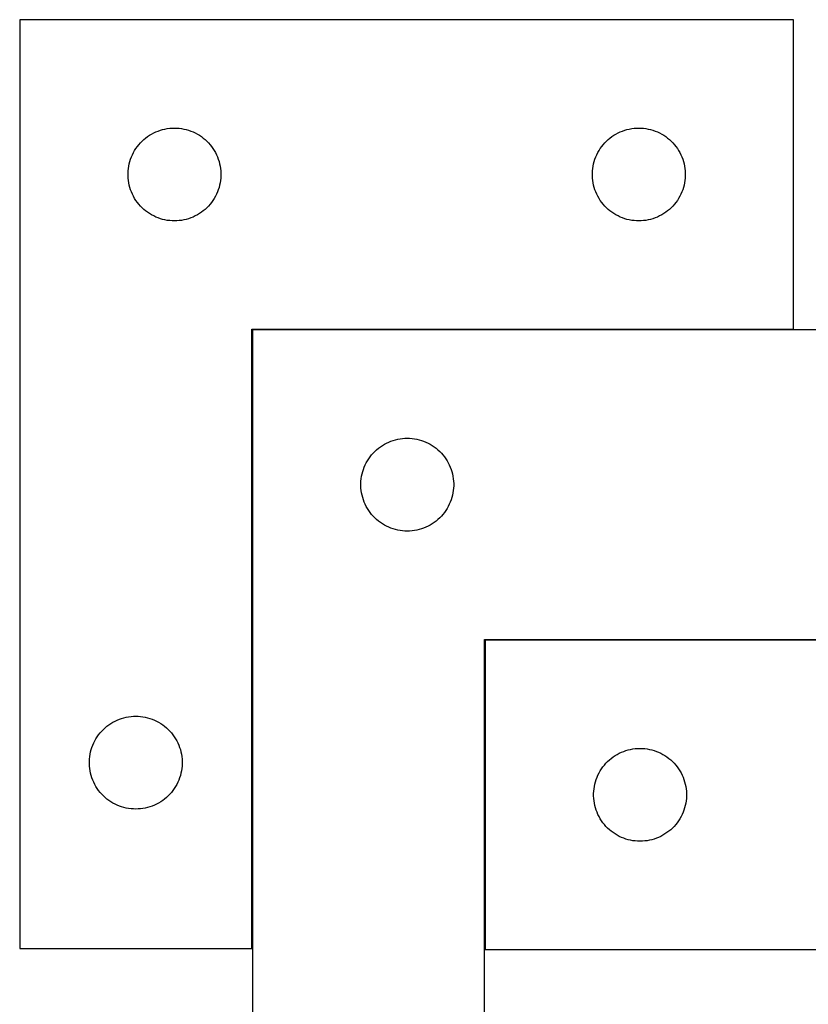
# Model space of a CAD drawing. Header units: millimetres. Extents: x 7 to 1493, y 7 to 2993.
# Tile 9 of 15: x 297 to 552, y 2675 to 2993. Entities that reach past the tile are written whole.
import ezdxf

# ---------------------------------------------------------------- set-up
doc = ezdxf.new("R2010")
doc.units = ezdxf.units.MM
doc.layers.add('COMMON', color=5, linetype='CONTINUOUS', true_color=0x0000ff)
doc.layers.add('CUT', color=7, linetype='CONTINUOUS', true_color=0x000000)

msp = doc.modelspace()

# ---------------------------------------------------------------- linework, layer by layer
at = {"layer": 'COMMON'}
for p, q in [((372.375778, 2693.069929), (372.375778, 2892.869928)), ((372.475778, 2892.969928), (547.275777, 2892.969928)), ((622.475778, 2792.769928), (447.675779, 2792.769928)), ((447.575778, 2792.669927), (447.575778, 2692.669927))]:
    msp.add_line(p, q, dxfattribs=at)
at = {"layer": 'CUT'}
for p, q in [((297.275777, 2993.069929), (297.275777, 2693.069929)), ((547.275777, 2993.069929), (297.275777, 2993.069929)), ((547.275777, 2893.069929), (547.275777, 2993.069929)), ((337.966635, 2954.831726), (338.584461, 2955.295354)), ((338.584461, 2955.295354), (339.225334, 2955.726562)), ((339.225334, 2955.726562), (339.887556, 2956.124208)), ((339.887556, 2956.124208), (340.56937, 2956.487235)), ((340.56937, 2956.487235), (341.268969, 2956.814683)), ((341.268969, 2956.814683), (341.984496, 2957.105681)), ((341.984496, 2957.105681), (342.714055, 2957.35946)), ((342.714055, 2957.35946), (343.45571, 2957.575345)), ((343.45571, 2957.575345), (344.207496, 2957.752764)), ((344.207496, 2957.752764), (344.967419, 2957.891247)), ((344.967419, 2957.891247), (345.733462, 2957.990427)), ((345.733462, 2957.990427), (346.503596, 2958.05004)), ((346.503596, 2958.05004), (347.275777, 2958.069929)), ((347.275777, 2958.069929), (348.047959, 2958.05004)), ((348.047959, 2958.05004), (348.818092, 2957.990427)), ((348.818092, 2957.990427), (349.584136, 2957.891247)), ((349.584136, 2957.891247), (350.344058, 2957.752764)), ((350.344058, 2957.752764), (351.095844, 2957.575345)), ((351.095844, 2957.575345), (351.8375, 2957.35946)), ((351.8375, 2957.35946), (352.567059, 2957.105681)), ((352.567059, 2957.105681), (353.282586, 2956.814683)), ((353.282586, 2956.814683), (353.982184, 2956.487235)), ((353.982184, 2956.487235), (354.663998, 2956.124208)), ((354.663998, 2956.124208), (355.32622, 2955.726562)), ((355.32622, 2955.726562), (355.967094, 2955.295354)), ((355.967094, 2955.295354), (356.584919, 2954.831726)), ((487.966635, 2954.831726), (488.584461, 2955.295354)), ((488.584461, 2955.295354), (489.225334, 2955.726562)), ((489.225334, 2955.726562), (489.887556, 2956.124208)), ((489.887556, 2956.124208), (490.56937, 2956.487235)), ((490.56937, 2956.487235), (491.268969, 2956.814683)), ((491.268969, 2956.814683), (491.984496, 2957.105681)), ((491.984496, 2957.105681), (492.714055, 2957.35946)), ((492.714055, 2957.35946), (493.45571, 2957.575345)), ((493.45571, 2957.575345), (494.207496, 2957.752764)), ((494.207496, 2957.752764), (494.967419, 2957.891247)), ((494.967419, 2957.891247), (495.733462, 2957.990427)), ((495.733462, 2957.990427), (496.503596, 2958.05004)), ((496.503596, 2958.05004), (497.275777, 2958.069929)), ((497.275777, 2958.069929), (498.047959, 2958.05004)), ((498.047959, 2958.05004), (498.818092, 2957.990427)), ((498.818092, 2957.990427), (499.584136, 2957.891247)), ((499.584136, 2957.891247), (500.344058, 2957.752764)), ((500.344058, 2957.752764), (501.095844, 2957.575345)), ((501.095844, 2957.575345), (501.8375, 2957.35946)), ((501.8375, 2957.35946), (502.567059, 2957.105681)), ((502.567059, 2957.105681), (503.282586, 2956.814683)), ((503.282586, 2956.814683), (503.982184, 2956.487235)), ((503.982184, 2956.487235), (504.663998, 2956.124208)), ((504.663998, 2956.124208), (505.32622, 2955.726562)), ((505.32622, 2955.726562), (505.967094, 2955.295354)), ((505.967094, 2955.295354), (506.584919, 2954.831726)), ((334.830622, 2951.443585), (335.278189, 2952.073143)), ((335.278189, 2952.073143), (335.757571, 2952.678827)), ((335.757571, 2952.678827), (336.267497, 2953.259029)), ((336.267497, 2953.259029), (336.806615, 2953.812212)), ((336.806615, 2953.812212), (337.373495, 2954.336908)), ((337.373495, 2954.336908), (337.966635, 2954.831726)), ((356.584919, 2954.831726), (357.178059, 2954.336908)), ((357.178059, 2954.336908), (357.74494, 2953.812212)), ((357.74494, 2953.812212), (358.284058, 2953.259029)), ((358.284058, 2953.259029), (358.793984, 2952.678827)), ((358.793984, 2952.678827), (359.273366, 2952.073143)), ((359.273366, 2952.073143), (359.720932, 2951.443585)), ((484.830622, 2951.443585), (485.278189, 2952.073143)), ((485.278189, 2952.073143), (485.757571, 2952.678827)), ((485.757571, 2952.678827), (486.267497, 2953.259029)), ((486.267497, 2953.259029), (486.806615, 2953.812212)), ((486.806615, 2953.812212), (487.373495, 2954.336908)), ((487.373495, 2954.336908), (487.966635, 2954.831726)), ((506.584919, 2954.831726), (507.178059, 2954.336908)), ((507.178059, 2954.336908), (507.74494, 2953.812212)), ((507.74494, 2953.812212), (508.284058, 2953.259029)), ((508.284058, 2953.259029), (508.793984, 2952.678827)), ((508.793984, 2952.678827), (509.273366, 2952.073143)), ((509.273366, 2952.073143), (509.720932, 2951.443585)), ((333.108439, 2947.998065), (333.380918, 2948.720847)), ((333.380918, 2948.720847), (333.690243, 2949.428645)), ((333.690243, 2949.428645), (334.035595, 2950.11958)), ((334.035595, 2950.11958), (334.416058, 2950.791821)), ((334.416058, 2950.791821), (334.830622, 2951.443585)), ((359.720932, 2951.443585), (360.135497, 2950.791821)), ((360.135497, 2950.791821), (360.515959, 2950.11958)), ((360.515959, 2950.11958), (360.861311, 2949.428645)), ((360.861311, 2949.428645), (361.170637, 2948.720847)), ((361.170637, 2948.720847), (361.443116, 2947.998065)), ((483.108439, 2947.998065), (483.380918, 2948.720847)), ((483.380918, 2948.720847), (483.690243, 2949.428645)), ((483.690243, 2949.428645), (484.035595, 2950.11958)), ((484.035595, 2950.11958), (484.416058, 2950.791821)), ((484.416058, 2950.791821), (484.830622, 2951.443585)), ((509.720932, 2951.443585), (510.135497, 2950.791821)), ((510.135497, 2950.791821), (510.515959, 2950.11958)), ((510.515959, 2950.11958), (510.861311, 2949.428645)), ((510.861311, 2949.428645), (511.170637, 2948.720847)), ((511.170637, 2948.720847), (511.443116, 2947.998065)), ((332.399937, 2944.995904), (332.518808, 2945.75914)), ((332.518808, 2945.75914), (332.676812, 2946.515245)), ((332.676812, 2946.515245), (332.873529, 2947.262214)), ((332.873529, 2947.262214), (333.108439, 2947.998065)), ((361.443116, 2947.998065), (361.678025, 2947.262214)), ((361.678025, 2947.262214), (361.874743, 2946.515245)), ((361.874743, 2946.515245), (362.032747, 2945.75914)), ((362.032747, 2945.75914), (362.151617, 2944.995904)), ((482.399937, 2944.995904), (482.518808, 2945.75914)), ((482.518808, 2945.75914), (482.676812, 2946.515245)), ((482.676812, 2946.515245), (482.873529, 2947.262214)), ((482.873529, 2947.262214), (483.108439, 2947.998065)), ((511.443116, 2947.998065), (511.678025, 2947.262214)), ((511.678025, 2947.262214), (511.874743, 2946.515245)), ((511.874743, 2946.515245), (512.032747, 2945.75914)), ((512.032747, 2945.75914), (512.151617, 2944.995904)), ((332.28075, 2943.456148), (332.320514, 2944.227561)), ((332.28075, 2942.68371), (332.28075, 2943.456148)), ((332.320514, 2941.912297), (332.28075, 2942.68371)), ((332.320514, 2944.227561), (332.399937, 2944.995904)), ((362.151617, 2944.995904), (362.23104, 2944.227561)), ((362.23104, 2944.227561), (362.270804, 2943.456148)), ((362.270804, 2942.68371), (362.23104, 2941.912297)), ((362.270804, 2943.456148), (362.270804, 2942.68371)), ((482.28075, 2943.456148), (482.320514, 2944.227561)), ((482.28075, 2942.68371), (482.28075, 2943.456148)), ((482.320514, 2941.912297), (482.28075, 2942.68371)), ((482.320514, 2944.227561), (482.399937, 2944.995904)), ((512.151617, 2944.995904), (512.23104, 2944.227561)), ((512.23104, 2944.227561), (512.270804, 2943.456148)), ((512.270804, 2942.68371), (512.23104, 2941.912297)), ((512.270804, 2943.456148), (512.270804, 2942.68371)), ((332.399937, 2941.143954), (332.320514, 2941.912297)), ((332.518808, 2940.380718), (332.399937, 2941.143954)), ((332.676812, 2939.624613), (332.518808, 2940.380718)), ((332.873529, 2938.877644), (332.676812, 2939.624613)), ((361.874743, 2939.624613), (361.678025, 2938.877644)), ((362.032747, 2940.380718), (361.874743, 2939.624613)), ((362.151617, 2941.143954), (362.032747, 2940.380718)), ((362.23104, 2941.912297), (362.151617, 2941.143954)), ((482.399937, 2941.143954), (482.320514, 2941.912297)), ((482.518808, 2940.380718), (482.399937, 2941.143954)), ((482.676812, 2939.624613), (482.518808, 2940.380718)), ((482.873529, 2938.877644), (482.676812, 2939.624613)), ((511.874743, 2939.624613), (511.678025, 2938.877644)), ((512.032747, 2940.380718), (511.874743, 2939.624613)), ((512.151617, 2941.143954), (512.032747, 2940.380718)), ((512.23104, 2941.912297), (512.151617, 2941.143954)), ((333.108439, 2938.141793), (332.873529, 2938.877644)), ((333.380918, 2937.419011), (333.108439, 2938.141793)), ((333.690243, 2936.711213), (333.380918, 2937.419011)), ((334.035595, 2936.020278), (333.690243, 2936.711213)), ((334.416058, 2935.348037), (334.035595, 2936.020278)), ((360.515959, 2936.020278), (360.135497, 2935.348037)), ((360.861311, 2936.711213), (360.515959, 2936.020278)), ((361.170637, 2937.419011), (360.861311, 2936.711213)), ((361.443116, 2938.141793), (361.170637, 2937.419011)), ((361.678025, 2938.877644), (361.443116, 2938.141793)), ((483.108439, 2938.141793), (482.873529, 2938.877644)), ((483.380918, 2937.419011), (483.108439, 2938.141793)), ((483.690243, 2936.711213), (483.380918, 2937.419011)), ((484.035595, 2936.020278), (483.690243, 2936.711213)), ((484.416058, 2935.348037), (484.035595, 2936.020278)), ((510.515959, 2936.020278), (510.135497, 2935.348037)), ((510.861311, 2936.711213), (510.515959, 2936.020278)), ((511.170637, 2937.419011), (510.861311, 2936.711213)), ((511.443116, 2938.141793), (511.170637, 2937.419011)), ((511.678025, 2938.877644), (511.443116, 2938.141793)), ((334.830622, 2934.696273), (334.416058, 2935.348037)), ((335.278189, 2934.066715), (334.830622, 2934.696273)), ((335.757571, 2933.461031), (335.278189, 2934.066715)), ((336.267497, 2932.880829), (335.757571, 2933.461031)), ((336.806615, 2932.327646), (336.267497, 2932.880829)), ((358.284058, 2932.880829), (357.74494, 2932.327646)), ((358.793984, 2933.461031), (358.284058, 2932.880829)), ((359.273366, 2934.066715), (358.793984, 2933.461031)), ((359.720932, 2934.696273), (359.273366, 2934.066715)), ((360.135497, 2935.348037), (359.720932, 2934.696273)), ((484.830622, 2934.696273), (484.416058, 2935.348037)), ((485.278189, 2934.066715), (484.830622, 2934.696273)), ((485.757571, 2933.461031), (485.278189, 2934.066715)), ((486.267497, 2932.880829), (485.757571, 2933.461031)), ((486.806615, 2932.327646), (486.267497, 2932.880829)), ((508.284058, 2932.880829), (507.74494, 2932.327646)), ((508.793984, 2933.461031), (508.284058, 2932.880829)), ((509.273366, 2934.066715), (508.793984, 2933.461031)), ((509.720932, 2934.696273), (509.273366, 2934.066715)), ((510.135497, 2935.348037), (509.720932, 2934.696273)), ((337.373495, 2931.80295), (336.806615, 2932.327646)), ((337.966635, 2931.308132), (337.373495, 2931.80295)), ((338.584461, 2930.844504), (337.966635, 2931.308132)), ((339.225334, 2930.413296), (338.584461, 2930.844504)), ((339.887556, 2930.01565), (339.225334, 2930.413296)), ((340.56937, 2929.652623), (339.887556, 2930.01565)), ((341.268969, 2929.325175), (340.56937, 2929.652623)), ((353.982184, 2929.652623), (353.282586, 2929.325175)), ((354.663998, 2930.01565), (353.982184, 2929.652623)), ((355.32622, 2930.413296), (354.663998, 2930.01565)), ((355.967094, 2930.844504), (355.32622, 2930.413296)), ((356.584919, 2931.308132), (355.967094, 2930.844504)), ((357.178059, 2931.80295), (356.584919, 2931.308132)), ((357.74494, 2932.327646), (357.178059, 2931.80295)), ((487.373495, 2931.80295), (486.806615, 2932.327646)), ((487.966635, 2931.308132), (487.373495, 2931.80295)), ((488.584461, 2930.844504), (487.966635, 2931.308132)), ((489.225334, 2930.413296), (488.584461, 2930.844504)), ((489.887556, 2930.01565), (489.225334, 2930.413296)), ((490.56937, 2929.652623), (489.887556, 2930.01565)), ((491.268969, 2929.325175), (490.56937, 2929.652623)), ((503.982184, 2929.652623), (503.282586, 2929.325175)), ((504.663998, 2930.01565), (503.982184, 2929.652623)), ((505.32622, 2930.413296), (504.663998, 2930.01565)), ((505.967094, 2930.844504), (505.32622, 2930.413296)), ((506.584919, 2931.308132), (505.967094, 2930.844504)), ((507.178059, 2931.80295), (506.584919, 2931.308132)), ((507.74494, 2932.327646), (507.178059, 2931.80295)), ((341.984496, 2929.034177), (341.268969, 2929.325175)), ((342.714055, 2928.780398), (341.984496, 2929.034177)), ((343.45571, 2928.564513), (342.714055, 2928.780398)), ((344.207496, 2928.387094), (343.45571, 2928.564513)), ((344.967419, 2928.248611), (344.207496, 2928.387094)), ((345.733462, 2928.149431), (344.967419, 2928.248611)), ((346.503596, 2928.089818), (345.733462, 2928.149431)), ((347.275777, 2928.069929), (346.503596, 2928.089818)), ((348.047959, 2928.089818), (347.275777, 2928.069929)), ((348.818092, 2928.149431), (348.047959, 2928.089818)), ((349.584136, 2928.248611), (348.818092, 2928.149431)), ((350.344058, 2928.387094), (349.584136, 2928.248611)), ((351.095844, 2928.564513), (350.344058, 2928.387094)), ((351.8375, 2928.780398), (351.095844, 2928.564513)), ((352.567059, 2929.034177), (351.8375, 2928.780398)), ((353.282586, 2929.325175), (352.567059, 2929.034177)), ((491.984496, 2929.034177), (491.268969, 2929.325175)), ((492.714055, 2928.780398), (491.984496, 2929.034177)), ((493.45571, 2928.564513), (492.714055, 2928.780398)), ((494.207496, 2928.387094), (493.45571, 2928.564513)), ((494.967419, 2928.248611), (494.207496, 2928.387094)), ((495.733462, 2928.149431), (494.967419, 2928.248611)), ((496.503596, 2928.089818), (495.733462, 2928.149431)), ((497.275777, 2928.069929), (496.503596, 2928.089818)), ((498.047959, 2928.089818), (497.275777, 2928.069929)), ((498.818092, 2928.149431), (498.047959, 2928.089818)), ((499.584136, 2928.248611), (498.818092, 2928.149431)), ((500.344058, 2928.387094), (499.584136, 2928.248611)), ((501.095844, 2928.564513), (500.344058, 2928.387094)), ((501.8375, 2928.780398), (501.095844, 2928.564513)), ((502.567059, 2929.034177), (501.8375, 2928.780398)), ((503.282586, 2929.325175), (502.567059, 2929.034177)), ((372.275777, 2693.069929), (372.275777, 2893.069929)), ((372.275777, 2893.069929), (547.275777, 2893.069929)), ((372.475778, 2892.869928), (372.475778, 2592.869928)), ((622.475778, 2892.869928), (372.475778, 2892.869928)), ((415.769371, 2856.287234), (416.46897, 2856.614682)), ((416.46897, 2856.614682), (417.184497, 2856.90568)), ((417.184497, 2856.90568), (417.914056, 2857.159459)), ((417.914056, 2857.159459), (418.655711, 2857.375344)), ((418.655711, 2857.375344), (419.407497, 2857.552763)), ((419.407497, 2857.552763), (420.16742, 2857.691246)), ((420.16742, 2857.691246), (420.933463, 2857.790426)), ((420.933463, 2857.790426), (421.703597, 2857.850039)), ((421.703597, 2857.850039), (422.475778, 2857.869928)), ((422.475778, 2857.869928), (423.24796, 2857.850039)), ((423.24796, 2857.850039), (424.018093, 2857.790426)), ((424.018093, 2857.790426), (424.784137, 2857.691246)), ((424.784137, 2857.691246), (425.544059, 2857.552763)), ((425.544059, 2857.552763), (426.295845, 2857.375344)), ((426.295845, 2857.375344), (427.037501, 2857.159459)), ((427.037501, 2857.159459), (427.76706, 2856.90568)), ((427.76706, 2856.90568), (428.482587, 2856.614682)), ((428.482587, 2856.614682), (429.182185, 2856.287234)), ((411.467498, 2853.059028), (412.006616, 2853.612211)), ((412.006616, 2853.612211), (412.573496, 2854.136907)), ((412.573496, 2854.136907), (413.166636, 2854.631725)), ((413.166636, 2854.631725), (413.784462, 2855.095353)), ((413.784462, 2855.095353), (414.425335, 2855.526561)), ((414.425335, 2855.526561), (415.087557, 2855.924207)), ((415.087557, 2855.924207), (415.769371, 2856.287234)), ((429.182185, 2856.287234), (429.863999, 2855.924207)), ((429.863999, 2855.924207), (430.526221, 2855.526561)), ((430.526221, 2855.526561), (431.167095, 2855.095353)), ((431.167095, 2855.095353), (431.78492, 2854.631725)), ((431.78492, 2854.631725), (432.37806, 2854.136907)), ((432.37806, 2854.136907), (432.944941, 2853.612211)), ((432.944941, 2853.612211), (433.484059, 2853.059028)), ((409.235596, 2849.919579), (409.616059, 2850.59182)), ((409.616059, 2850.59182), (410.030623, 2851.243584)), ((410.030623, 2851.243584), (410.47819, 2851.873142)), ((410.47819, 2851.873142), (410.957572, 2852.478826)), ((410.957572, 2852.478826), (411.467498, 2853.059028)), ((433.484059, 2853.059028), (433.993985, 2852.478826)), ((433.993985, 2852.478826), (434.473367, 2851.873142)), ((434.473367, 2851.873142), (434.920933, 2851.243584)), ((434.920933, 2851.243584), (435.335498, 2850.59182)), ((435.335498, 2850.59182), (435.71596, 2849.919579)), ((407.876813, 2846.315244), (408.07353, 2847.062213)), ((408.07353, 2847.062213), (408.30844, 2847.798064)), ((408.30844, 2847.798064), (408.580919, 2848.520846)), ((408.580919, 2848.520846), (408.890244, 2849.228644)), ((408.890244, 2849.228644), (409.235596, 2849.919579)), ((435.71596, 2849.919579), (436.061312, 2849.228644)), ((436.061312, 2849.228644), (436.370638, 2848.520846)), ((436.370638, 2848.520846), (436.643117, 2847.798064)), ((436.643117, 2847.798064), (436.878026, 2847.062213)), ((436.878026, 2847.062213), (437.074744, 2846.315244)), ((407.480751, 2843.256147), (407.520515, 2844.02756)), ((407.520515, 2844.02756), (407.599938, 2844.795903)), ((407.599938, 2844.795903), (407.718809, 2845.559139)), ((407.718809, 2845.559139), (407.876813, 2846.315244)), ((437.074744, 2846.315244), (437.232748, 2845.559139)), ((437.232748, 2845.559139), (437.351618, 2844.795903)), ((437.351618, 2844.795903), (437.431041, 2844.02756)), ((437.431041, 2844.02756), (437.470805, 2843.256147)), ((407.480751, 2842.483709), (407.480751, 2843.256147)), ((407.520515, 2841.712296), (407.480751, 2842.483709)), ((407.599938, 2840.943953), (407.520515, 2841.712296)), ((407.718809, 2840.180717), (407.599938, 2840.943953)), ((437.351618, 2840.943953), (437.232748, 2840.180717)), ((437.431041, 2841.712296), (437.351618, 2840.943953)), ((437.470805, 2842.483709), (437.431041, 2841.712296)), ((437.470805, 2843.256147), (437.470805, 2842.483709)), ((407.876813, 2839.424612), (407.718809, 2840.180717)), ((408.07353, 2838.677643), (407.876813, 2839.424612)), ((408.30844, 2837.941792), (408.07353, 2838.677643)), ((408.580919, 2837.21901), (408.30844, 2837.941792)), ((436.643117, 2837.941792), (436.370638, 2837.21901)), ((436.878026, 2838.677643), (436.643117, 2837.941792)), ((437.074744, 2839.424612), (436.878026, 2838.677643)), ((437.232748, 2840.180717), (437.074744, 2839.424612)), ((408.890244, 2836.511212), (408.580919, 2837.21901)), ((409.235596, 2835.820277), (408.890244, 2836.511212)), ((409.616059, 2835.148036), (409.235596, 2835.820277)), ((410.030623, 2834.496272), (409.616059, 2835.148036)), ((410.47819, 2833.866714), (410.030623, 2834.496272)), ((434.920933, 2834.496272), (434.473367, 2833.866714)), ((435.335498, 2835.148036), (434.920933, 2834.496272)), ((435.71596, 2835.820277), (435.335498, 2835.148036)), ((436.061312, 2836.511212), (435.71596, 2835.820277)), ((436.370638, 2837.21901), (436.061312, 2836.511212)), ((410.957572, 2833.26103), (410.47819, 2833.866714)), ((411.467498, 2832.680828), (410.957572, 2833.26103)), ((412.006616, 2832.127645), (411.467498, 2832.680828)), ((412.573496, 2831.602949), (412.006616, 2832.127645)), ((413.166636, 2831.108131), (412.573496, 2831.602949)), ((413.784462, 2830.644503), (413.166636, 2831.108131)), ((431.78492, 2831.108131), (431.167095, 2830.644503)), ((432.37806, 2831.602949), (431.78492, 2831.108131)), ((432.944941, 2832.127645), (432.37806, 2831.602949)), ((433.484059, 2832.680828), (432.944941, 2832.127645)), ((433.993985, 2833.26103), (433.484059, 2832.680828)), ((434.473367, 2833.866714), (433.993985, 2833.26103)), ((414.425335, 2830.213295), (413.784462, 2830.644503)), ((415.087557, 2829.815649), (414.425335, 2830.213295)), ((415.769371, 2829.452622), (415.087557, 2829.815649)), ((416.46897, 2829.125174), (415.769371, 2829.452622)), ((417.184497, 2828.834176), (416.46897, 2829.125174)), ((417.914056, 2828.580397), (417.184497, 2828.834176)), ((418.655711, 2828.364512), (417.914056, 2828.580397)), ((419.407497, 2828.187093), (418.655711, 2828.364512)), ((420.16742, 2828.04861), (419.407497, 2828.187093)), ((420.933463, 2827.94943), (420.16742, 2828.04861)), ((421.703597, 2827.889817), (420.933463, 2827.94943)), ((422.475778, 2827.869928), (421.703597, 2827.889817)), ((423.24796, 2827.889817), (422.475778, 2827.869928)), ((424.018093, 2827.94943), (423.24796, 2827.889817)), ((424.784137, 2828.04861), (424.018093, 2827.94943)), ((425.544059, 2828.187093), (424.784137, 2828.04861)), ((426.295845, 2828.364512), (425.544059, 2828.187093)), ((427.037501, 2828.580397), (426.295845, 2828.364512)), ((427.76706, 2828.834176), (427.037501, 2828.580397)), ((428.482587, 2829.125174), (427.76706, 2828.834176)), ((429.182185, 2829.452622), (428.482587, 2829.125174)), ((429.863999, 2829.815649), (429.182185, 2829.452622)), ((430.526221, 2830.213295), (429.863999, 2829.815649)), ((431.167095, 2830.644503), (430.526221, 2830.213295)), ((447.475778, 2592.869928), (447.475778, 2792.869928)), ((447.475778, 2792.869928), (622.475778, 2792.869928)), ((622.675779, 2792.669927), (447.675779, 2792.669927)), ((447.675779, 2792.669927), (447.675779, 2692.669927)), ((329.484496, 2767.105681), (330.214055, 2767.35946)), ((330.214055, 2767.35946), (330.95571, 2767.575345)), ((330.95571, 2767.575345), (331.707496, 2767.752764)), ((331.707496, 2767.752764), (332.467419, 2767.891247)), ((332.467419, 2767.891247), (333.233462, 2767.990427)), ((333.233462, 2767.990427), (334.003596, 2768.05004)), ((334.003596, 2768.05004), (334.775777, 2768.069929)), ((334.775777, 2768.069929), (335.547959, 2768.05004)), ((335.547959, 2768.05004), (336.318092, 2767.990427)), ((336.318092, 2767.990427), (337.084136, 2767.891247)), ((337.084136, 2767.891247), (337.844058, 2767.752764)), ((337.844058, 2767.752764), (338.595844, 2767.575345)), ((338.595844, 2767.575345), (339.3375, 2767.35946)), ((339.3375, 2767.35946), (340.067059, 2767.105681)), ((324.306615, 2763.812212), (324.873495, 2764.336908)), ((324.873495, 2764.336908), (325.466635, 2764.831726)), ((325.466635, 2764.831726), (326.084461, 2765.295354)), ((326.084461, 2765.295354), (326.725334, 2765.726562)), ((326.725334, 2765.726562), (327.387556, 2766.124208)), ((327.387556, 2766.124208), (328.06937, 2766.487235)), ((328.06937, 2766.487235), (328.768969, 2766.814683)), ((328.768969, 2766.814683), (329.484496, 2767.105681)), ((340.067059, 2767.105681), (340.782586, 2766.814683)), ((340.782586, 2766.814683), (341.482184, 2766.487235)), ((341.482184, 2766.487235), (342.163998, 2766.124208)), ((342.163998, 2766.124208), (342.82622, 2765.726562)), ((342.82622, 2765.726562), (343.467094, 2765.295354)), ((343.467094, 2765.295354), (344.084919, 2764.831726)), ((344.084919, 2764.831726), (344.678059, 2764.336908)), ((344.678059, 2764.336908), (345.24494, 2763.812212)), ((321.916058, 2760.791821), (322.330622, 2761.443585)), ((322.330622, 2761.443585), (322.778189, 2762.073143)), ((322.778189, 2762.073143), (323.257571, 2762.678827)), ((323.257571, 2762.678827), (323.767497, 2763.259029)), ((323.767497, 2763.259029), (324.306615, 2763.812212)), ((345.24494, 2763.812212), (345.784058, 2763.259029)), ((345.784058, 2763.259029), (346.293984, 2762.678827)), ((346.293984, 2762.678827), (346.773366, 2762.073143)), ((346.773366, 2762.073143), (347.220932, 2761.443585)), ((347.220932, 2761.443585), (347.635497, 2760.791821)), ((320.373529, 2757.262214), (320.608439, 2757.998065)), ((320.608439, 2757.998065), (320.880918, 2758.720847)), ((320.880918, 2758.720847), (321.190243, 2759.428645)), ((321.190243, 2759.428645), (321.535595, 2760.11958)), ((321.535595, 2760.11958), (321.916058, 2760.791821)), ((347.635497, 2760.791821), (348.015959, 2760.11958)), ((348.015959, 2760.11958), (348.361311, 2759.428645)), ((348.361311, 2759.428645), (348.670637, 2758.720847)), ((348.670637, 2758.720847), (348.943116, 2757.998065)), ((348.943116, 2757.998065), (349.178025, 2757.262214)), ((319.820514, 2754.227561), (319.899937, 2754.995904)), ((319.899937, 2754.995904), (320.018808, 2755.75914)), ((320.018808, 2755.75914), (320.176812, 2756.515245)), ((320.176812, 2756.515245), (320.373529, 2757.262214)), ((349.178025, 2757.262214), (349.374743, 2756.515245)), ((349.374743, 2756.515245), (349.532747, 2755.75914)), ((349.532747, 2755.75914), (349.651617, 2754.995904)), ((349.651617, 2754.995904), (349.73104, 2754.227561)), ((488.366637, 2754.431724), (488.984463, 2754.895352)), ((488.984463, 2754.895352), (489.625336, 2755.32656)), ((489.625336, 2755.32656), (490.287558, 2755.724206)), ((490.287558, 2755.724206), (490.969372, 2756.087233)), ((490.969372, 2756.087233), (491.668971, 2756.414681)), ((491.668971, 2756.414681), (492.384498, 2756.705679)), ((492.384498, 2756.705679), (493.114057, 2756.959458)), ((493.114057, 2756.959458), (493.855712, 2757.175343)), ((493.855712, 2757.175343), (494.607498, 2757.352762)), ((494.607498, 2757.352762), (495.367421, 2757.491245)), ((495.367421, 2757.491245), (496.133464, 2757.590425)), ((496.133464, 2757.590425), (496.903598, 2757.650038)), ((496.903598, 2757.650038), (497.675779, 2757.669927)), ((497.675779, 2757.669927), (498.447961, 2757.650038)), ((498.447961, 2757.650038), (499.218094, 2757.590425)), ((499.218094, 2757.590425), (499.984138, 2757.491245)), ((499.984138, 2757.491245), (500.74406, 2757.352762)), ((500.74406, 2757.352762), (501.495846, 2757.175343)), ((501.495846, 2757.175343), (502.237502, 2756.959458)), ((502.237502, 2756.959458), (502.967061, 2756.705679)), ((502.967061, 2756.705679), (503.682588, 2756.414681)), ((503.682588, 2756.414681), (504.382186, 2756.087233)), ((504.382186, 2756.087233), (505.064, 2755.724206)), ((505.064, 2755.724206), (505.726222, 2755.32656)), ((505.726222, 2755.32656), (506.367096, 2754.895352)), ((506.367096, 2754.895352), (506.984921, 2754.431724)), ((319.78075, 2753.456148), (319.820514, 2754.227561)), ((319.78075, 2752.68371), (319.78075, 2753.456148)), ((319.820514, 2751.912297), (319.78075, 2752.68371)), ((319.899937, 2751.143954), (319.820514, 2751.912297)), ((349.73104, 2751.912297), (349.651617, 2751.143954)), ((349.73104, 2754.227561), (349.770804, 2753.456148)), ((349.770804, 2752.68371), (349.73104, 2751.912297)), ((349.770804, 2753.456148), (349.770804, 2752.68371)), ((485.230624, 2751.043583), (485.678191, 2751.673141)), ((485.678191, 2751.673141), (486.157573, 2752.278825)), ((486.157573, 2752.278825), (486.667499, 2752.859027)), ((486.667499, 2752.859027), (487.206617, 2753.41221)), ((487.206617, 2753.41221), (487.773497, 2753.936906)), ((487.773497, 2753.936906), (488.366637, 2754.431724)), ((506.984921, 2754.431724), (507.578061, 2753.936906)), ((507.578061, 2753.936906), (508.144942, 2753.41221)), ((508.144942, 2753.41221), (508.68406, 2752.859027)), ((508.68406, 2752.859027), (509.193986, 2752.278825)), ((509.193986, 2752.278825), (509.673368, 2751.673141)), ((509.673368, 2751.673141), (510.120934, 2751.043583)), ((320.018808, 2750.380718), (319.899937, 2751.143954)), ((320.176812, 2749.624613), (320.018808, 2750.380718)), ((320.373529, 2748.877644), (320.176812, 2749.624613)), ((320.608439, 2748.141793), (320.373529, 2748.877644)), ((349.178025, 2748.877644), (348.943116, 2748.141793)), ((349.374743, 2749.624613), (349.178025, 2748.877644)), ((349.532747, 2750.380718), (349.374743, 2749.624613)), ((349.651617, 2751.143954), (349.532747, 2750.380718)), ((483.508441, 2747.598063), (483.78092, 2748.320845)), ((483.78092, 2748.320845), (484.090245, 2749.028643)), ((484.090245, 2749.028643), (484.435597, 2749.719578)), ((484.435597, 2749.719578), (484.81606, 2750.391819)), ((484.81606, 2750.391819), (485.230624, 2751.043583)), ((510.120934, 2751.043583), (510.535499, 2750.391819)), ((510.535499, 2750.391819), (510.915961, 2749.719578)), ((510.915961, 2749.719578), (511.261313, 2749.028643)), ((511.261313, 2749.028643), (511.570639, 2748.320845)), ((511.570639, 2748.320845), (511.843118, 2747.598063)), ((320.880918, 2747.419011), (320.608439, 2748.141793)), ((321.190243, 2746.711213), (320.880918, 2747.419011)), ((321.535595, 2746.020278), (321.190243, 2746.711213)), ((321.916058, 2745.348037), (321.535595, 2746.020278)), ((322.330622, 2744.696273), (321.916058, 2745.348037)), ((347.635497, 2745.348037), (347.220932, 2744.696273)), ((348.015959, 2746.020278), (347.635497, 2745.348037)), ((348.361311, 2746.711213), (348.015959, 2746.020278)), ((348.670637, 2747.419011), (348.361311, 2746.711213)), ((348.943116, 2748.141793), (348.670637, 2747.419011)), ((482.799939, 2744.595902), (482.91881, 2745.359138)), ((482.91881, 2745.359138), (483.076814, 2746.115243)), ((483.076814, 2746.115243), (483.273531, 2746.862212)), ((483.273531, 2746.862212), (483.508441, 2747.598063)), ((511.843118, 2747.598063), (512.078027, 2746.862212)), ((512.078027, 2746.862212), (512.274745, 2746.115243)), ((512.274745, 2746.115243), (512.432749, 2745.359138)), ((512.432749, 2745.359138), (512.551619, 2744.595902)), ((322.778189, 2744.066715), (322.330622, 2744.696273)), ((323.257571, 2743.461031), (322.778189, 2744.066715)), ((323.767497, 2742.880829), (323.257571, 2743.461031)), ((324.306615, 2742.327646), (323.767497, 2742.880829)), ((324.873495, 2741.80295), (324.306615, 2742.327646)), ((345.24494, 2742.327646), (344.678059, 2741.80295)), ((345.784058, 2742.880829), (345.24494, 2742.327646)), ((346.293984, 2743.461031), (345.784058, 2742.880829)), ((346.773366, 2744.066715), (346.293984, 2743.461031)), ((347.220932, 2744.696273), (346.773366, 2744.066715)), ((482.680752, 2743.056146), (482.720516, 2743.827559)), ((482.680752, 2742.283708), (482.680752, 2743.056146)), ((482.720516, 2741.512295), (482.680752, 2742.283708)), ((482.720516, 2743.827559), (482.799939, 2744.595902)), ((512.551619, 2744.595902), (512.631042, 2743.827559)), ((512.631042, 2743.827559), (512.670806, 2743.056146)), ((512.670806, 2742.283708), (512.631042, 2741.512295)), ((512.670806, 2743.056146), (512.670806, 2742.283708)), ((325.466635, 2741.308132), (324.873495, 2741.80295)), ((326.084461, 2740.844504), (325.466635, 2741.308132)), ((326.725334, 2740.413296), (326.084461, 2740.844504)), ((327.387556, 2740.01565), (326.725334, 2740.413296)), ((328.06937, 2739.652623), (327.387556, 2740.01565)), ((328.768969, 2739.325175), (328.06937, 2739.652623)), ((329.484496, 2739.034177), (328.768969, 2739.325175)), ((330.214055, 2738.780398), (329.484496, 2739.034177)), ((330.95571, 2738.564513), (330.214055, 2738.780398)), ((339.3375, 2738.780398), (338.595844, 2738.564513)), ((340.067059, 2739.034177), (339.3375, 2738.780398)), ((340.782586, 2739.325175), (340.067059, 2739.034177)), ((341.482184, 2739.652623), (340.782586, 2739.325175)), ((342.163998, 2740.01565), (341.482184, 2739.652623)), ((342.82622, 2740.413296), (342.163998, 2740.01565)), ((343.467094, 2740.844504), (342.82622, 2740.413296)), ((344.084919, 2741.308132), (343.467094, 2740.844504)), ((344.678059, 2741.80295), (344.084919, 2741.308132)), ((482.799939, 2740.743952), (482.720516, 2741.512295)), ((482.91881, 2739.980716), (482.799939, 2740.743952)), ((483.076814, 2739.224611), (482.91881, 2739.980716)), ((483.273531, 2738.477642), (483.076814, 2739.224611)), ((512.274745, 2739.224611), (512.078027, 2738.477642)), ((512.432749, 2739.980716), (512.274745, 2739.224611)), ((512.551619, 2740.743952), (512.432749, 2739.980716)), ((512.631042, 2741.512295), (512.551619, 2740.743952)), ((331.707496, 2738.387094), (330.95571, 2738.564513)), ((332.467419, 2738.248611), (331.707496, 2738.387094)), ((333.233462, 2738.149431), (332.467419, 2738.248611)), ((334.003596, 2738.089818), (333.233462, 2738.149431)), ((334.775777, 2738.069929), (334.003596, 2738.089818)), ((335.547959, 2738.089818), (334.775777, 2738.069929)), ((336.318092, 2738.149431), (335.547959, 2738.089818)), ((337.084136, 2738.248611), (336.318092, 2738.149431)), ((337.844058, 2738.387094), (337.084136, 2738.248611)), ((338.595844, 2738.564513), (337.844058, 2738.387094)), ((483.508441, 2737.741791), (483.273531, 2738.477642)), ((483.78092, 2737.019009), (483.508441, 2737.741791)), ((484.090245, 2736.311211), (483.78092, 2737.019009)), ((484.435597, 2735.620276), (484.090245, 2736.311211)), ((484.81606, 2734.948035), (484.435597, 2735.620276)), ((510.915961, 2735.620276), (510.535499, 2734.948035)), ((511.261313, 2736.311211), (510.915961, 2735.620276)), ((511.570639, 2737.019009), (511.261313, 2736.311211)), ((511.843118, 2737.741791), (511.570639, 2737.019009)), ((512.078027, 2738.477642), (511.843118, 2737.741791)), ((485.230624, 2734.296271), (484.81606, 2734.948035)), ((485.678191, 2733.666713), (485.230624, 2734.296271)), ((486.157573, 2733.061029), (485.678191, 2733.666713)), ((486.667499, 2732.480827), (486.157573, 2733.061029)), ((487.206617, 2731.927644), (486.667499, 2732.480827)), ((508.68406, 2732.480827), (508.144942, 2731.927644)), ((509.193986, 2733.061029), (508.68406, 2732.480827)), ((509.673368, 2733.666713), (509.193986, 2733.061029)), ((510.120934, 2734.296271), (509.673368, 2733.666713)), ((510.535499, 2734.948035), (510.120934, 2734.296271)), ((487.773497, 2731.402948), (487.206617, 2731.927644)), ((488.366637, 2730.90813), (487.773497, 2731.402948)), ((488.984463, 2730.444502), (488.366637, 2730.90813)), ((489.625336, 2730.013294), (488.984463, 2730.444502)), ((490.287558, 2729.615648), (489.625336, 2730.013294)), ((490.969372, 2729.252621), (490.287558, 2729.615648)), ((491.668971, 2728.925173), (490.969372, 2729.252621)), ((504.382186, 2729.252621), (503.682588, 2728.925173)), ((505.064, 2729.615648), (504.382186, 2729.252621)), ((505.726222, 2730.013294), (505.064, 2729.615648)), ((506.367096, 2730.444502), (505.726222, 2730.013294)), ((506.984921, 2730.90813), (506.367096, 2730.444502)), ((507.578061, 2731.402948), (506.984921, 2730.90813)), ((508.144942, 2731.927644), (507.578061, 2731.402948)), ((492.384498, 2728.634175), (491.668971, 2728.925173)), ((493.114057, 2728.380396), (492.384498, 2728.634175)), ((493.855712, 2728.164511), (493.114057, 2728.380396)), ((494.607498, 2727.987092), (493.855712, 2728.164511)), ((495.367421, 2727.848609), (494.607498, 2727.987092)), ((496.133464, 2727.749429), (495.367421, 2727.848609)), ((496.903598, 2727.689816), (496.133464, 2727.749429)), ((497.675779, 2727.669927), (496.903598, 2727.689816)), ((498.447961, 2727.689816), (497.675779, 2727.669927)), ((499.218094, 2727.749429), (498.447961, 2727.689816)), ((499.984138, 2727.848609), (499.218094, 2727.749429)), ((500.74406, 2727.987092), (499.984138, 2727.848609)), ((501.495846, 2728.164511), (500.74406, 2727.987092)), ((502.237502, 2728.380396), (501.495846, 2728.164511)), ((502.967061, 2728.634175), (502.237502, 2728.380396)), ((503.682588, 2728.925173), (502.967061, 2728.634175)), ((297.275777, 2693.069929), (372.275777, 2693.069929)), ((447.675779, 2692.669927), (697.675779, 2692.669927))]:
    msp.add_line(p, q, dxfattribs=at)

doc.saveas('drawing.dxf')
